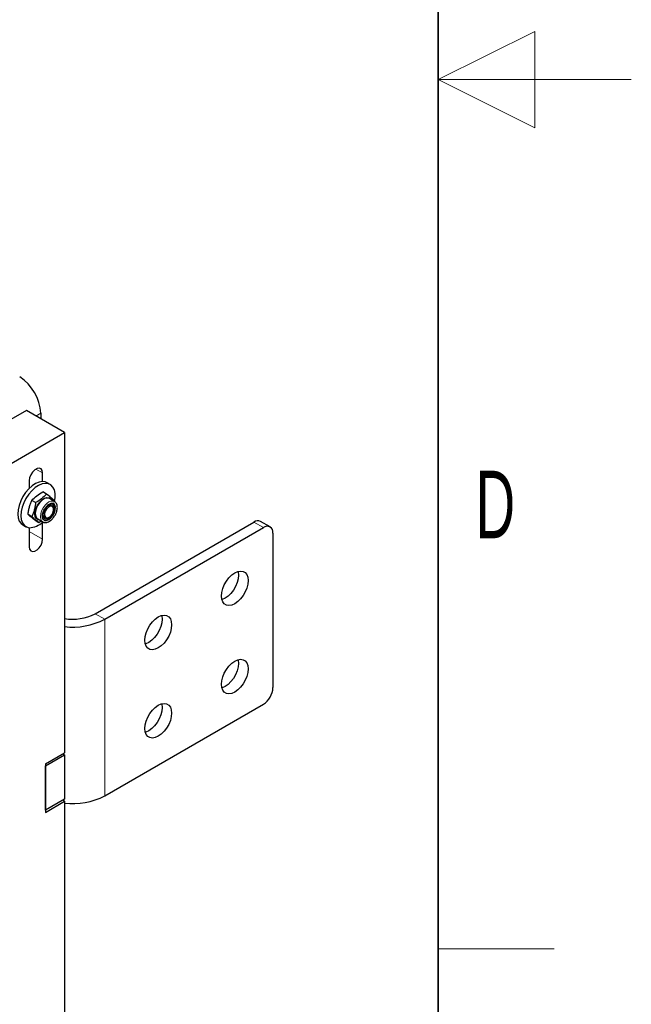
# Model space of a CAD drawing. Header units: millimetres. Extents: x 5 to 418, y 2 to 292.
# Tile 20 of 22: x 386 to 418, y 99 to 150. Entities that reach past the tile are written whole.
import ezdxf

# ---------------------------------------------------------------- set-up
doc = ezdxf.new("R2010")
doc.units = ezdxf.units.MM
doc.layers.add('SLD-0', color=7, linetype='Continuous')
doc.styles.add('SLDTEXTSTYLE0', font='TXT', dxfattribs={"width": 0.605})

msp = doc.modelspace()

# ---------------------------------------------------------------- linework, layer by layer
at = {"color": 7, "linetype": 'Continuous', "lineweight": 25}
for p, q in [((386.6731, 130.1152), (383.7032, 128.4007)), ((388.653, 128.9722), (386.6731, 130.1152)), ((387.4155, 129.9722), (387.4155, 129.6865)), ((385.6831, 127.2577), (388.653, 128.9722)), ((388.653, 128.9722), (388.653, 112.3964)), ((386.8216, 126.486), (386.8216, 126.0842)), ((387.5145, 126.4359), (387.5145, 126.886)), ((387.9069, 126.2854), (387.7485, 126.3769)), ((387.1532, 125.3481), (386.954, 125.4631)), ((387.7162, 125.787), (387.517, 125.902)), ((388.1344, 125.3992), (387.8671, 125.5535)), ((388.0724, 125.435), (388.083, 125.4927)), ((388.0874, 124.9991), (388.0874, 125.0391)), ((388.1515, 125.3882), (388.1344, 125.3992)), ((386.9571, 124.615), (386.7579, 124.73)), ((387.1248, 124.4357), (387.324, 124.3207)), ((387.2609, 124.5035), (387.5282, 124.3492)), ((387.8165, 124.5699), (387.8511, 124.59)), ((386.4886, 124.1944), (386.647, 124.103)), ((386.8216, 124.047), (386.8216, 123.0565)), ((387.324, 124.3207), (387.4425, 124.3986)), ((387.5053, 124.3646), (387.5282, 124.3492)), ((387.5145, 123.4566), (387.5145, 124.3398)), ((390.2369, 119.5981), (398.4535, 124.3415)), ((390.7319, 119.3124), (398.9484, 124.0557)), ((399.2984, 124.0904), (398.8034, 124.3761)), ((399.4434, 123.7699), (399.4434, 115.7678)), ((390.7319, 110.1671), (398.9484, 114.9105)), ((387.663, 111.8249), (388.653, 112.3964)), ((387.663, 111.7106), (388.653, 112.2821)), ((388.5539, 112.3392), (388.653, 112.2821)), ((388.653, 112.2821), (388.653, 109.9958)), ((387.663, 111.8249), (387.663, 109.31)), ((387.663, 109.4243), (387.663, 111.7106)), ((388.653, 109.9958), (387.663, 109.4243)), ((387.663, 109.31), (388.653, 109.8815)), ((388.653, 109.8815), (388.5539, 109.9386)), ((388.653, 109.8815), (388.653, 90.6764))]:
    msp.add_line(p, q, dxfattribs=at)
at = {"color": 7, "linetype": 'Continuous', "lineweight": 18}
for p, q in [((387.4155, 129.9722), (387.1681, 129.8294)), ((387.168, 127.0861), (387.5145, 126.886)), ((398.9484, 124.0557), (398.4535, 124.3415)), ((386.8216, 123.8566), (387.5145, 123.4566)), ((390.2369, 119.5981), (390.7319, 119.3124)), ((390.7319, 119.3124), (390.7319, 110.1671))]:
    msp.add_line(p, q, dxfattribs=at)
at = {"color": 7, "linetype": 'Continuous', "lineweight": 25, "flags": 128}
for points in [[(387.5145, 126.886), (387.4936, 127.0108), (387.4335, 127.0964), (387.3413, 127.1325), (387.2282, 127.1148), (387.1079, 127.0453), (386.9948, 126.9325), (386.9026, 126.79), (386.8424, 126.6349), (386.8216, 126.486)], [(387.7485, 126.3769), (387.6528, 126.4174), (387.4983, 126.4356), (387.3283, 126.4067), (387.1497, 126.3318), (386.9698, 126.2142), (386.796, 126.0585), (386.6354, 125.8712), (386.4946, 125.6599), (386.3794, 125.4333), (386.2944, 125.2007), (386.2431, 124.9715), (386.2277, 124.7552), (386.2487, 124.5606), (386.3054, 124.3957), (386.3954, 124.2672), (386.4886, 124.1944)], [(388.1247, 125.3671), (388.1311, 125.3948), (388.1646, 125.6187), (388.1618, 125.8252), (388.1227, 126.0058), (388.049, 126.1533), (387.9438, 126.2615), (387.8112, 126.326), (387.6567, 126.3441), (387.4867, 126.3152), (387.3081, 126.2404), (387.1282, 126.1228), (386.9544, 125.9671), (386.7938, 125.7798), (386.653, 125.5685), (386.5378, 125.3419), (386.4528, 125.1093), (386.4015, 124.8801), (386.3861, 124.6638), (386.4071, 124.4692), (386.4638, 124.3043), (386.5537, 124.1758), (386.6733, 124.089), (386.8176, 124.0475), (386.8176, 124.0475)], [(387.3595, 124.4465), (387.2794, 124.4605), (387.1924, 124.5193), (387.1356, 124.6193), (387.1135, 124.7525), (387.1278, 124.908), (387.1775, 125.0733), (387.2586, 125.2349), (387.3643, 125.3798), (387.4863, 125.4963), (387.6145, 125.5749), (387.7386, 125.6092), (387.8487, 125.5964), (387.9356, 125.5377), (387.9657, 125.4966)], [(387.4901, 125.4734), (387.3741, 125.3626), (387.2735, 125.2248), (387.1965, 125.0711), (387.1492, 124.9139), (387.1356, 124.766), (387.1566, 124.6394), (387.2107, 124.5443), (387.2609, 124.5035)], [(387.7801, 125.1824), (387.8832, 125.2418), (387.9801, 125.2569), (388.059, 125.2258), (388.1105, 125.1523), (388.1283, 125.0452), (388.1103, 124.9175), (388.0586, 124.7846), (387.9795, 124.6625), (387.8825, 124.5659), (387.7794, 124.5065), (387.6825, 124.4915), (387.6036, 124.5226), (387.5521, 124.5961), (387.5343, 124.7031), (387.5523, 124.8308), (387.604, 124.9637), (387.6831, 125.0858), (387.7801, 125.1824)], [(387.6275, 124.5554), (387.5758, 124.6094), (387.55, 124.704), (387.5602, 124.8227), (387.605, 124.9495), (387.6784, 125.0673), (387.7703, 125.1602)], [(387.5883, 124.4439), (387.6189, 124.4311), (387.7205, 124.4275), (387.8341, 124.4723), (387.9474, 124.5606), (388.0482, 124.6829), (388.1254, 124.8259), (388.1708, 124.9742), (388.1793, 125.1116), (388.1502, 125.2233), (388.0865, 125.2972), (388.0823, 125.2999)], [(387.614, 124.5149), (387.6677, 124.5), (387.7645, 124.5151), (387.8677, 124.5745), (387.9646, 124.6711), (388.0437, 124.7932), (388.0954, 124.9261), (388.1134, 125.0538), (388.0956, 125.1608), (388.0442, 125.2343), (388.0337, 125.242)], [(388.0474, 125.1279), (387.9821, 125.1654), (387.8969, 125.1568), (387.8047, 125.1035), (387.7196, 125.0135), (387.6545, 124.9006), (387.6193, 124.7819), (387.6194, 124.6755), (387.6548, 124.5976), (387.7201, 124.5601), (387.8053, 124.5687), (387.8975, 124.622), (387.9826, 124.712), (388.0477, 124.8249), (388.0829, 124.9436), (388.0828, 125.05), (388.0474, 125.1279)], [(386.8216, 123.0565), (386.8424, 122.9317), (386.9026, 122.8461), (386.9948, 122.81), (387.1079, 122.8278), (387.2282, 122.8972), (387.3413, 123.01), (387.4335, 123.1526), (387.4936, 123.3076), (387.5145, 123.4566)], [(398.1565, 121.3122), (398.1391, 121.1241), (398.0879, 120.9254), (398.0053, 120.726), (397.8956, 120.536), (397.7642, 120.3648), (397.6177, 120.221), (397.4635, 120.112), (397.3093, 120.043), (397.1628, 120.0176), (397.0315, 120.0371), (396.9217, 120.1005), (396.8392, 120.2045), (396.7879, 120.3441), (396.7705, 120.5121), (396.7879, 120.7002), (396.8392, 120.8989), (396.9217, 121.0983), (397.0315, 121.2884), (397.1628, 121.4596), (397.3093, 121.6033), (397.4635, 121.7124), (397.6177, 121.7813), (397.7642, 121.8067), (397.8956, 121.7872), (398.0053, 121.7239), (398.0879, 121.6198), (398.1391, 121.4802), (398.1565, 121.3122)], [(397.6615, 121.598), (397.6441, 121.4099), (397.5929, 121.2111), (397.5103, 121.0118), (397.4006, 120.8217), (397.2692, 120.6505), (397.1227, 120.5068), (396.9685, 120.3977), (396.8143, 120.3287), (396.7931, 120.3225)], [(397.6389, 121.7876), (397.6441, 121.766), (397.6615, 121.598)], [(392.8107, 118.2262), (392.8281, 118.4143), (392.8794, 118.613), (392.9619, 118.8124), (393.0717, 119.0024), (393.203, 119.1736), (393.3495, 119.3174), (393.5037, 119.4264), (393.6579, 119.4954), (393.8044, 119.5208), (393.9358, 119.5013), (394.0455, 119.4379), (394.1281, 119.3338), (394.1793, 119.1943), (394.1967, 119.0263), (394.1793, 118.8382), (394.1281, 118.6395), (394.0455, 118.4401), (393.9358, 118.25), (393.8044, 118.0788), (393.6579, 117.9351), (393.5037, 117.826), (393.3495, 117.7571), (393.203, 117.7317), (393.0717, 117.7512), (392.9619, 117.8145), (392.8794, 117.9186), (392.8281, 118.0582), (392.8107, 118.2262)], [(393.6791, 119.5016), (393.6843, 119.48), (393.7017, 119.312), (393.6843, 119.1239), (393.6331, 118.9252), (393.5505, 118.7258), (393.4408, 118.5358), (393.3094, 118.3646), (393.1629, 118.2208), (393.0087, 118.1118), (392.8545, 118.0428), (392.8333, 118.0366)], [(396.7705, 115.9395), (396.7879, 116.1276), (396.8392, 116.3263), (396.9217, 116.5257), (397.0315, 116.7157), (397.1628, 116.8869), (397.3093, 117.0307), (397.4635, 117.1398), (397.6177, 117.2087), (397.7642, 117.2341), (397.8956, 117.2146), (398.0053, 117.1512), (398.0879, 117.0472), (398.1391, 116.9076), (398.1565, 116.7396), (398.1391, 116.5515), (398.0879, 116.3528), (398.0053, 116.1534), (397.8956, 115.9633), (397.7642, 115.7921), (397.6177, 115.6484), (397.4635, 115.5393), (397.3093, 115.4704), (397.1628, 115.445), (397.0315, 115.4645), (396.9217, 115.5279), (396.8392, 115.6319), (396.7879, 115.7715), (396.7705, 115.9395)], [(397.6389, 117.2149), (397.6441, 117.1934), (397.6615, 117.0253), (397.6441, 116.8372), (397.5929, 116.6385), (397.5103, 116.4391), (397.4006, 116.2491), (397.2692, 116.0779), (397.1227, 115.9342), (396.9685, 115.8251), (396.8143, 115.7561), (396.7931, 115.7499)], [(394.1967, 114.4536), (394.1793, 114.2655), (394.1281, 114.0668), (394.0455, 113.8674), (393.9358, 113.6774), (393.8044, 113.5062), (393.6579, 113.3625), (393.5037, 113.2534), (393.3495, 113.1844), (393.203, 113.1591), (393.0717, 113.1785), (392.9619, 113.2419), (392.8794, 113.346), (392.8281, 113.4855), (392.8107, 113.6536), (392.8281, 113.8417), (392.8794, 114.0404), (392.9619, 114.2398), (393.0717, 114.4298), (393.203, 114.601), (393.3495, 114.7447), (393.5037, 114.8538), (393.6579, 114.9228), (393.8044, 114.9481), (393.9358, 114.9286), (394.0455, 114.8653), (394.1281, 114.7612), (394.1793, 114.6217), (394.1967, 114.4536)], [(393.7017, 114.7394), (393.6843, 114.5513), (393.6331, 114.3526), (393.5505, 114.1532), (393.4408, 113.9631), (393.3094, 113.7919), (393.1629, 113.6482), (393.0087, 113.5391), (392.8545, 113.4702), (392.8333, 113.4639)], [(393.6791, 114.929), (393.6843, 114.9074), (393.7017, 114.7394)]]:
    msp.add_lwpolyline(points, dxfattribs=at)
at = {"color": 7, "linetype": 'Continuous', "lineweight": 18, "flags": 128}
msp.add_lwpolyline([(387.7574, 125.3191), (387.6414, 125.2083), (387.5408, 125.0705), (387.4638, 124.9168), (387.4165, 124.7596), (387.4028, 124.6117), (387.4239, 124.4851), (387.4779, 124.39), (387.5053, 124.3646)], dxfattribs=at)
at = {"color": 7, "linetype": 'Continuous', "lineweight": 25}
for centre, radius, start, end in [((385.0513, 129.8646), 2.3667, 2.60548, 57.39452), ((387.736, 125.2433), 0.3368, 67.09196, 136.90266), ((387.9239, 125.0158), 0.2108, 67.23749, 136.75714), ((398.6585, 124.0552), 0.3521, 65.69288, 125.61758), ((386.7997, 125.0698), 1.0225, 271.00387, 315.28082), ((399.1417, 123.8188), 0.3057, 350.78596, 129.20329), ((389.056, 121.8693), 2.5598, 260.94167, 297.47219), ((389.0739, 122.4758), 3.5716, 263.23221, 297.65953), ((398.3688, 115.8167), 1.0758, 302.60548, 357.39452), ((389.0739, 113.3306), 3.5716, 263.23221, 297.65953)]:
    msp.add_arc(centre, radius, start, end, dxfattribs=at)
at = {"color": 7, "linetype": 'Continuous', "lineweight": 18}
msp.add_arc((388.0033, 125.0889), 0.3368, 67.09196, 136.90266, dxfattribs=at)
at = {"color": 7, "linetype": 'Continuous', "lineweight": 25}
for points, knots in [([(386.7579, 124.73), (386.7662, 124.7937), (386.783, 124.9217), (386.8244, 125.1091), (386.8809, 125.2911), (386.9296, 125.4056), (386.954, 125.4631)], [0, 0, 0, 0, 0.2447065, 0.4911898, 0.7444174, 1, 1, 1, 1]), ([(386.954, 125.4631), (387.0339, 125.5443), (387.1937, 125.7067), (387.4092, 125.8369), (387.517, 125.902)], [0, 0, 0, 0, 0.5, 1, 1, 1, 1]), ([(388.083, 125.4927), (388.0367, 125.5329), (387.9425, 125.6148), (387.7925, 125.7289), (387.7162, 125.787)], [0, 0, 0, 0, 0.4912125, 1, 1, 1, 1]), ([(387.1532, 125.3481), (387.1448, 125.2844), (387.1281, 125.1564), (387.0867, 124.969), (387.0302, 124.787), (386.9815, 124.6725), (386.9571, 124.615)], [0, 0, 0, 0, 0.24470656, 0.49118982, 0.74441744, 1, 1, 1, 1]), ([(387.5889, 124.4468), (387.5829, 124.4491), (387.5581, 124.4589), (387.5303, 124.497), (387.5032, 124.5661), (387.4952, 124.6503), (387.5042, 124.7392), (387.5236, 124.8207), (387.5537, 124.9085), (387.5861, 124.9698), (387.6047, 125.005)], [0, 0, 0, 0, 0.0529368, 0.2207651, 0.3535619, 0.5147275, 0.6442705, 0.7434719, 0.8527486, 1, 1, 1, 1]), ([(387.6047, 125.005), (387.6316, 125.0471), (387.6694, 125.106), (387.7345, 125.1782), (387.7908, 125.2301), (387.8576, 125.2764), (387.9239, 125.3078), (387.9867, 125.3221), (388.0409, 125.3208), (388.0675, 125.3058), (388.0803, 125.2986)], [0, 0, 0, 0, 0.1846619, 0.25816, 0.376975, 0.4953008, 0.617896, 0.7432594, 0.876027, 1, 1, 1, 1]), ([(388.1549, 124.6873), (388.1804, 124.7364), (388.216, 124.805), (388.25, 124.9087), (388.2699, 124.9944), (388.2788, 125.0909), (388.2727, 125.1837), (388.2486, 125.2693), (388.21, 125.3405), (388.1704, 125.3703), (388.1529, 125.3834)], [0, 0, 0, 0, 0.1841981, 0.2578334, 0.377809, 0.4986944, 0.6256833, 0.7565348, 0.8925487, 1, 1, 1, 1]), ([(387.1248, 124.4357), (387.0875, 124.4639), (387.0127, 124.5205), (386.9135, 124.5983), (386.8273, 124.669), (386.7811, 124.7096), (386.7579, 124.73)], [0, 0, 0, 0, 0.2447065, 0.4911898, 0.7444174, 1, 1, 1, 1]), ([(386.9571, 124.615), (386.9944, 124.5868), (387.0692, 124.5302), (387.1683, 124.4523), (387.2546, 124.3816), (387.3008, 124.3411), (387.324, 124.3207)], [0, 0, 0, 0, 0.2447066, 0.4911898, 0.7444174, 1, 1, 1, 1]), ([(387.5032, 124.3705), (387.5111, 124.3631), (387.5448, 124.3318), (387.6238, 124.3126), (387.724, 124.3182), (387.8229, 124.3531), (387.9119, 124.4071), (387.9892, 124.4724), (388.0567, 124.5441), (388.1117, 124.6159), (388.143, 124.6676), (388.1549, 124.6873)], [0, 0, 0, 0, 0.0483997, 0.2057414, 0.3484527, 0.4772065, 0.614681, 0.7209897, 0.8148068, 0.9293239, 1, 1, 1, 1])]:
    msp.add_open_spline(points, degree=3, knots=knots, dxfattribs=at)
msp.add_open_spline([(387.7162, 125.787), (387.6363, 125.7058), (387.4765, 125.5434), (387.2609, 125.4132), (387.1532, 125.3481)], degree=3, dxfattribs=at)
at = {"layer": 'SLD-0', "lineweight": 35}
msp.add_line((408, 12), (408, 282.5), dxfattribs=at)
at = {"layer": 'SLD-0', "lineweight": 18}
for p, q in [((413, 149.75), (408, 147.25)), ((413, 144.75), (413, 149.75)), ((418, 147.25), (408, 147.25)), ((408, 147.25), (413, 144.75)), ((408, 102.25), (414, 102.25))]:
    msp.add_line(p, q, dxfattribs=at)

# ---------------------------------------------------------------- texts
at = {"layer": 'SLD-0', "insert": (410.9597, 127.0011), "char_height": 3.5, "attachment_point": 2, "style": 'SLDTEXTSTYLE0'}
msp.add_mtext('D', dxfattribs=at)

doc.saveas('drawing.dxf')
